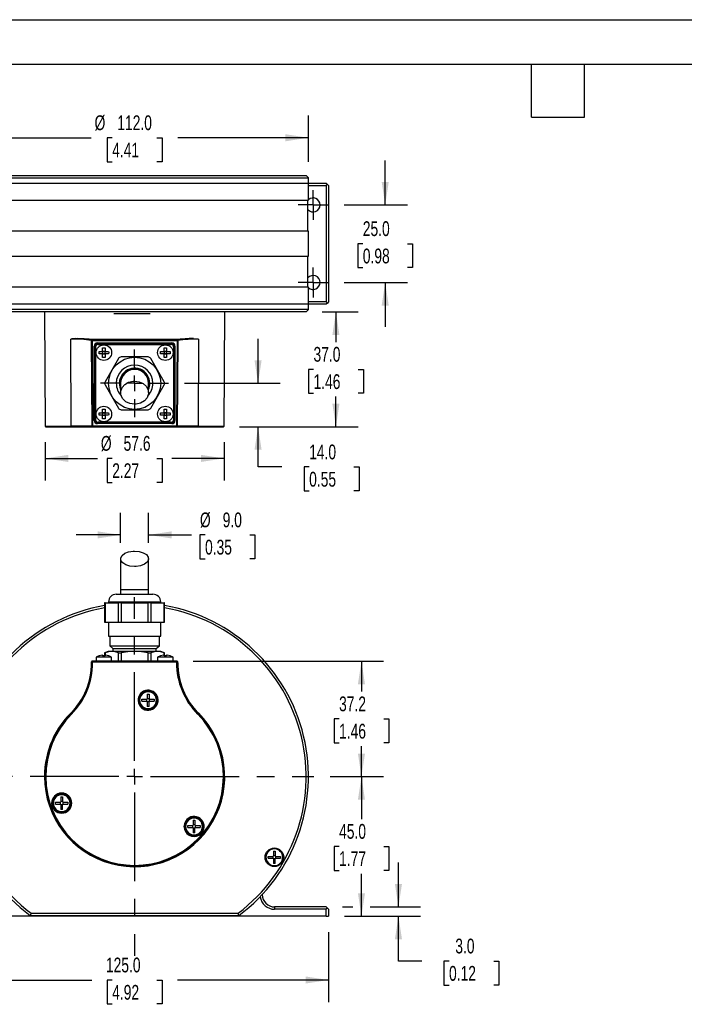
# Model space of a CAD drawing. Header units: millimetres. Extents: x 0 to 629, y 0 to 486.
# Tile 3 of 7: x 141 to 355, y 168 to 486. Entities that reach past the tile are written whole.
import ezdxf

# ---------------------------------------------------------------- set-up
doc = ezdxf.new("R2010")
doc.units = ezdxf.units.MM
doc.header["$LTSCALE"] = 2.25
doc.linetypes.add('CENTERX2', pattern=[20.32, 12.7, -2.54, 2.54, -2.54])
doc.layers.add('CENTER', color=40, linetype='CENTERX2')
doc.layers.add('DIMENSIONS', color=140, linetype='Continuous', lineweight=25)
doc.layers.add('TEXT', color=140, linetype='Continuous', lineweight=25)
doc.styles.add('SLDTEXTSTYLE0', font='TXT', dxfattribs={"width": 0.7})
doc.dimstyles.new('SLDDIMSTYLE0', dxfattribs={"dimtxt": 4.855518, "dimasz": 7.4295, "dimexe": 0, "dimexo": 0.0625, "dimgap": 1.213879, "dimtad": 0, "dimtih": 1, "dimtoh": 1, "dimdec": 1, "dimrnd": 1e-09, "dimzin": 4, "dimdsep": 46, "dimtxsty": 'SLDTEXTSTYLE0', "dimsah": 1, "dimcen": 0.09, "dimadec": 0, "dimazin": 1, "dimtfac": 1, "dimtdec": 1, "dimtmove": 0, "dimatfit": 0, "dimfxl": 0, "dimfrac": 2, "dimtolj": 1, "dimtzin": 12, "dimarcsym": 0})
doc.dimstyles.new('SLDDIMSTYLE1', dxfattribs={"dimtxt": 4.855518, "dimasz": 7.4295, "dimexe": 0, "dimexo": 0.0625, "dimgap": 1.213879, "dimtad": 0, "dimtih": 1, "dimtoh": 1, "dimdec": 1, "dimrnd": 1e-09, "dimzin": 4, "dimdsep": 46, "dimtxsty": 'SLDTEXTSTYLE0', "dimsah": 1, "dimcen": 0.09, "dimadec": 0, "dimazin": 1, "dimtfac": 1, "dimtdec": 1, "dimtofl": 0, "dimtmove": 0, "dimatfit": 3, "dimfxl": 0, "dimfrac": 2, "dimtolj": 1, "dimtzin": 12, "dimarcsym": 0})
doc.dimstyles.new('SLDDIMSTYLE2', dxfattribs={"dimtxt": 4.855518, "dimasz": 7.4295, "dimexe": 0, "dimexo": 0.0625, "dimgap": 1.213879, "dimtad": 0, "dimtih": 1, "dimtoh": 1, "dimdec": 1, "dimrnd": 1e-09, "dimzin": 12, "dimdsep": 46, "dimtxsty": 'SLDTEXTSTYLE0', "dimsah": 1, "dimcen": 0.09, "dimadec": 0, "dimazin": 3, "dimtfac": 1, "dimtdec": 1, "dimtofl": 0, "dimtmove": 0, "dimatfit": 3, "dimfxl": 0, "dimfrac": 2, "dimtolj": 1, "dimtzin": 12, "dimarcsym": 0})

# ---------------------------------------------------------------- blocks, each defined once
blk = doc.blocks.new('_D')
at = {"layer": 'DIMENSIONS'}
for p, q in [((173.44, 317.21), (173.44, 326.87)), ((182.44, 317.21), (182.44, 326.87)), ((173.44, 319.72), (159.15, 319.72)), ((182.44, 319.72), (196.29, 319.72)), ((200.63, 319.72), (199, 319.72)), ((199, 319.72), (199, 312.01)), ((215.06, 319.72), (216.69, 319.72)), ((216.69, 319.72), (216.69, 312.01)), ((199, 312.01), (200.63, 312.01)), ((216.69, 312.01), (215.06, 312.01))]:
    blk.add_line(p, q, dxfattribs=at)
for points in [[(173.44, 319.72), (166.01, 320.87), (166.01, 318.58)], [(182.44, 319.72), (189.87, 318.58), (189.87, 320.87)]]:
    blk.add_solid(points, dxfattribs=at)
at = {"layer": 'DIMENSIONS', "char_height": 4.762, "attachment_point": 1, "style": 'SLDTEXTSTYLE0'}
for s, insert in [('%%c', (198.99, 326.95)), ('9.0', (206.32, 326.95)), ('0.35', (200.63, 318.15))]:
    blk.add_mtext(s, dxfattribs=dict(at, insert=insert))
blk = doc.blocks.new('_D_1')
at = {"layer": 'DIMENSIONS'}
for p, q in [((115.44, 191.65), (115.44, 169.12)), ((240.44, 191.65), (240.44, 169.12)), ((115.44, 176.26), (164.14, 176.26)), ((170.72, 176.26), (169.09, 176.26)), ((169.09, 176.26), (169.09, 168.54)), ((185.15, 176.26), (186.78, 176.26)), ((186.78, 176.26), (186.78, 168.54)), ((240.44, 176.26), (191.73, 176.26)), ((169.09, 168.54), (170.72, 168.54)), ((186.78, 168.54), (185.15, 168.54))]:
    blk.add_line(p, q, dxfattribs=at)
for points in [[(115.44, 176.26), (122.87, 175.12), (122.87, 177.4)], [(240.44, 176.26), (233.01, 177.4), (233.01, 175.12)]]:
    blk.add_solid(points, dxfattribs=at)
at = {"layer": 'DIMENSIONS', "char_height": 4.762, "attachment_point": 1, "style": 'SLDTEXTSTYLE0'}
for s, insert in [('125.0', (168.7, 183.49)), ('4.92', (170.72, 174.68))]:
    blk.add_mtext(s, dxfattribs=dict(at, insert=insert))
blk = doc.blocks.new('_D_2')
at = {"layer": 'DIMENSIONS'}
for p, q in [((262.94, 199.82), (262.94, 214.11)), ((244.86, 199.82), (248.21, 199.82)), ((245.61, 196.82), (270.08, 196.82)), ((253.83, 199.82), (270.08, 199.82)), ((262.94, 182.37), (262.94, 196.82)), ((270.47, 182.37), (262.94, 182.37)), ((279.23, 182.37), (277.6, 182.37)), ((277.6, 182.37), (277.6, 174.65)), ((293.66, 182.37), (295.29, 182.37)), ((295.29, 182.37), (295.29, 174.65)), ((277.6, 174.65), (279.23, 174.65)), ((295.29, 174.65), (293.66, 174.65))]:
    blk.add_line(p, q, dxfattribs=at)
for points in [[(262.94, 199.82), (264.08, 207.25), (261.79, 207.25)], [(262.94, 196.82), (261.79, 189.39), (264.08, 189.39)]]:
    blk.add_solid(points, dxfattribs=at)
at = {"layer": 'DIMENSIONS', "char_height": 4.762, "attachment_point": 1, "style": 'SLDTEXTSTYLE0'}
for s, insert in [('3.0', (281.25, 189.59)), ('0.12', (279.23, 180.79))]:
    blk.add_mtext(s, dxfattribs=dict(at, insert=insert))
blk = doc.blocks.new('_D_3')
at = {"layer": 'DIMENSIONS'}
for p, q in [((240.9, 241.82), (258.16, 241.82)), ((251.02, 241.82), (251.02, 228.13)), ((243.81, 219.32), (242.18, 219.32)), ((242.18, 219.32), (242.18, 211.61)), ((258.24, 219.32), (259.87, 219.32)), ((259.87, 219.32), (259.87, 211.61)), ((242.18, 211.61), (243.81, 211.61)), ((251.02, 196.82), (251.02, 210.52)), ((259.87, 211.61), (258.24, 211.61)), ((245.61, 196.82), (258.16, 196.82))]:
    blk.add_line(p, q, dxfattribs=at)
for points in [[(251.02, 241.82), (249.88, 234.39), (252.16, 234.39)], [(251.02, 196.82), (252.16, 204.25), (249.88, 204.25)]]:
    blk.add_solid(points, dxfattribs=at)
at = {"layer": 'DIMENSIONS', "char_height": 4.762, "attachment_point": 1, "style": 'SLDTEXTSTYLE0'}
for s, insert in [('45.0', (243.81, 226.55)), ('1.77', (243.81, 217.75))]:
    blk.add_mtext(s, dxfattribs=dict(at, insert=insert))
blk = doc.blocks.new('_D_4')
at = {"layer": 'DIMENSIONS'}
for p, q in [((196.8, 279.02), (258.16, 279.02)), ((251.02, 279.02), (251.02, 269.23)), ((243.81, 260.42), (242.18, 260.42)), ((242.18, 260.42), (242.18, 252.71)), ((258.24, 260.42), (259.87, 260.42)), ((259.87, 260.42), (259.87, 252.71)), ((242.18, 252.71), (243.81, 252.71)), ((251.02, 241.82), (251.02, 251.62)), ((259.87, 252.71), (258.24, 252.71)), ((240.9, 241.82), (258.16, 241.82))]:
    blk.add_line(p, q, dxfattribs=at)
for points in [[(251.02, 279.02), (249.88, 271.59), (252.16, 271.59)], [(251.02, 241.82), (252.16, 249.25), (249.88, 249.25)]]:
    blk.add_solid(points, dxfattribs=at)
at = {"layer": 'DIMENSIONS', "char_height": 4.762, "attachment_point": 1, "style": 'SLDTEXTSTYLE0'}
for s, insert in [('37.2', (243.81, 267.65)), ('1.46', (243.81, 258.85))]:
    blk.add_mtext(s, dxfattribs=dict(at, insert=insert))
blk = doc.blocks.new('SW_CENTERMARKSYMBOL_0')
at = {"layer": 'CENTER', "color": 0}
for p, q in [((0, 5.08), (0, 57.79)), ((-5.08, 0), (-57.79, 0)), ((0, 0), (-2.54, 0)), ((0, 0), (0, 2.54)), ((0, 0), (0, -2.54)), ((0, 0), (2.54, 0)), ((5.08, 0), (57.79, 0)), ((0, -5.08), (0, -57.79))]:
    blk.add_line(p, q, dxfattribs=at)
blk = doc.blocks.new('_D_15')
at = {"layer": 'DIMENSIONS'}
for p, q in [((121.94, 440.01), (121.94, 454.87)), ((233.94, 440.01), (233.94, 454.87)), ((121.94, 447.73), (163.95, 447.73)), ((170.72, 447.73), (169.09, 447.73)), ((169.09, 447.73), (169.09, 440.01)), ((185.15, 447.73), (186.78, 447.73)), ((186.78, 447.73), (186.78, 440.01)), ((233.94, 447.73), (191.92, 447.73)), ((169.09, 440.01), (170.72, 440.01)), ((186.78, 440.01), (185.15, 440.01))]:
    blk.add_line(p, q, dxfattribs=at)
for points in [[(121.94, 447.73), (129.37, 446.58), (129.37, 448.87)], [(233.94, 447.73), (226.51, 448.87), (226.51, 446.58)]]:
    blk.add_solid(points, dxfattribs=at)
at = {"layer": 'DIMENSIONS', "char_height": 4.762, "attachment_point": 1, "style": 'SLDTEXTSTYLE0'}
for s, insert in [('%%c', (165.04, 454.95)), ('112.0', (172.37, 454.95)), ('4.41', (170.72, 446.15))]:
    blk.add_mtext(s, dxfattribs=dict(at, insert=insert))
blk = doc.blocks.new('_D_16')
at = {"layer": 'DIMENSIONS'}
for p, q in [((258.67, 426.08), (258.67, 440.37)), ((245.4, 426.08), (265.81, 426.08)), ((251.45, 413.58), (249.82, 413.58)), ((249.82, 413.58), (249.82, 405.86)), ((265.88, 413.58), (267.51, 413.58)), ((267.51, 413.58), (267.51, 405.86)), ((249.82, 405.86), (251.45, 405.86)), ((267.51, 405.86), (265.88, 405.86)), ((245.4, 401.08), (265.81, 401.08)), ((258.67, 401.08), (258.67, 386.79))]:
    blk.add_line(p, q, dxfattribs=at)
for points in [[(258.67, 426.08), (259.81, 433.51), (257.53, 433.51)], [(258.67, 401.08), (257.53, 393.65), (259.81, 393.65)]]:
    blk.add_solid(points, dxfattribs=at)
at = {"layer": 'DIMENSIONS', "char_height": 4.762, "attachment_point": 1, "style": 'SLDTEXTSTYLE0'}
for s, insert in [('25.0', (251.45, 420.81)), ('0.98', (251.45, 412))]:
    blk.add_mtext(s, dxfattribs=dict(at, insert=insert))
blk = doc.blocks.new('_D_17')
at = {"layer": 'DIMENSIONS'}
for p, q in [((238.36, 391.58), (249.93, 391.58)), ((242.79, 391.58), (242.79, 381.88)), ((235.57, 373.08), (233.94, 373.08)), ((233.94, 373.08), (233.94, 365.36)), ((250, 373.08), (251.63, 373.08)), ((251.63, 373.08), (251.63, 365.36)), ((233.94, 365.36), (235.57, 365.36)), ((251.63, 365.36), (250, 365.36)), ((242.79, 354.58), (242.79, 364.28)), ((211.73, 354.58), (249.93, 354.58))]:
    blk.add_line(p, q, dxfattribs=at)
for points in [[(242.79, 391.58), (241.65, 384.15), (243.93, 384.15)], [(242.79, 354.58), (243.93, 362.01), (241.65, 362.01)]]:
    blk.add_solid(points, dxfattribs=at)
at = {"layer": 'DIMENSIONS', "char_height": 4.762, "attachment_point": 1, "style": 'SLDTEXTSTYLE0'}
for s, insert in [('37.0', (235.57, 380.31)), ('1.46', (235.57, 371.5))]:
    blk.add_mtext(s, dxfattribs=dict(at, insert=insert))
blk = doc.blocks.new('_D_18')
at = {"layer": 'DIMENSIONS'}
for p, q in [((217.71, 368.58), (217.71, 382.87)), ((194.05, 368.58), (224.86, 368.58)), ((211.73, 354.58), (224.86, 354.58)), ((217.71, 341.62), (217.71, 354.58)), ((225.42, 341.62), (217.71, 341.62)), ((234.17, 341.62), (232.54, 341.62)), ((232.54, 341.62), (232.54, 333.9)), ((248.6, 341.62), (250.23, 341.62)), ((250.23, 341.62), (250.23, 333.9)), ((232.54, 333.9), (234.17, 333.9)), ((250.23, 333.9), (248.6, 333.9))]:
    blk.add_line(p, q, dxfattribs=at)
for points in [[(217.71, 368.58), (218.86, 376.01), (216.57, 376.01)], [(217.71, 354.58), (216.57, 347.15), (218.86, 347.15)]]:
    blk.add_solid(points, dxfattribs=at)
at = {"layer": 'DIMENSIONS', "char_height": 4.762, "attachment_point": 1, "style": 'SLDTEXTSTYLE0'}
for s, insert in [('14.0', (234.17, 348.84)), ('0.55', (234.17, 340.04))]:
    blk.add_mtext(s, dxfattribs=dict(at, insert=insert))
blk = doc.blocks.new('_D_19')
at = {"layer": 'DIMENSIONS'}
for p, q in [((149.12, 349.6), (149.12, 337.24)), ((206.75, 349.6), (206.75, 337.24)), ((149.12, 344.38), (165.97, 344.38)), ((170.72, 344.38), (169.09, 344.38)), ((169.09, 344.38), (169.09, 336.66)), ((185.15, 344.38), (186.78, 344.38)), ((186.78, 344.38), (186.78, 336.66)), ((206.75, 344.38), (189.91, 344.38)), ((169.09, 336.66), (170.72, 336.66)), ((186.78, 336.66), (185.15, 336.66))]:
    blk.add_line(p, q, dxfattribs=at)
for points in [[(149.12, 344.38), (156.55, 343.24), (156.55, 345.52)], [(206.75, 344.38), (199.32, 345.52), (199.32, 343.24)]]:
    blk.add_solid(points, dxfattribs=at)
at = {"layer": 'DIMENSIONS', "char_height": 4.762, "attachment_point": 1, "style": 'SLDTEXTSTYLE0'}
for s, insert in [('%%c', (167.06, 351.61)), ('57.6', (174.39, 351.61)), ('2.27', (170.72, 342.8))]:
    blk.add_mtext(s, dxfattribs=dict(at, insert=insert))
blk = doc.blocks.new('SW_CENTERMARKSYMBOL_2')
at = {"layer": 'CENTER', "color": 0}
for p, q in [((0, 5.08), (0, 10.94)), ((-5.08, 0), (-10.94, 0)), ((0, 0), (-2.54, 0)), ((0, 0), (0, 2.54)), ((0, 0), (0, -2.54)), ((0, 0), (2.54, 0)), ((5.08, 0), (10.94, 0)), ((0, -5.08), (0, -10.94))]:
    blk.add_line(p, q, dxfattribs=at)
blk = doc.blocks.new('SW_CENTERMARKSYMBOL_3')
at = {"layer": 'CENTER', "color": 0}
for p, q in [((0, 2.54), (0, 4.79)), ((-2.54, 0), (-4.79, 0)), ((0, 0), (-2.54, 0)), ((0, 0), (0, 2.54)), ((0, 0), (0, -2.54)), ((0, 0), (2.54, 0)), ((2.54, 0), (4.79, 0)), ((0, -2.54), (0, -4.79))]:
    blk.add_line(p, q, dxfattribs=at)
blk = doc.blocks.new('SW_CENTERMARKSYMBOL_4')
at = {"layer": 'CENTER', "color": 0}
for p, q in [((0, 2.54), (0, 4.79)), ((-2.54, 0), (-4.79, 0)), ((0, 0), (-2.54, 0)), ((0, 0), (0, 2.54)), ((0, 0), (0, -2.54)), ((0, 0), (2.54, 0)), ((2.54, 0), (4.79, 0)), ((0, -2.54), (0, -4.79))]:
    blk.add_line(p, q, dxfattribs=at)

msp = doc.modelspace()

# ---------------------------------------------------------------- linework, layer by layer
at = {"color": 7, "linetype": 'Continuous'}
msp.add_line((0.01, 485.78), (628.66, 485.78), dxfattribs=at)
for p, q in [((122.69, 435.58), (233.19, 435.58)), ((233.95, 434.82), (233.19, 435.58)), ((233.94, 433.08), (233.94, 434.83)), ((121.94, 433.08), (233.94, 433.08)), ((233.94, 427.58), (233.94, 433.08)), ((233.94, 433.08), (239.69, 433.08)), ((233.94, 432.33), (239.69, 432.33)), ((239.69, 433.08), (240.06, 432.7)), ((240.06, 432.7), (239.69, 432.33)), ((239.69, 432.33), (239.69, 394.83)), ((240.06, 432.7), (240.44, 432.33)), ((240.44, 432.33), (240.44, 394.83)), ((121.94, 427.58), (233.94, 427.58)), ((233.74, 417.58), (233.74, 427.58)), ((233.94, 417.58), (121.94, 417.58)), ((233.94, 409.58), (233.94, 417.58)), ((121.94, 409.58), (233.94, 409.58)), ((233.74, 399.58), (233.74, 409.58)), ((233.94, 399.58), (121.94, 399.58)), ((233.94, 394.08), (233.94, 399.58)), ((233.94, 394.08), (121.94, 394.08)), ((239.69, 394.83), (233.94, 394.83)), ((233.94, 392.33), (233.94, 394.08)), ((239.69, 394.08), (233.94, 394.08)), ((240.06, 394.45), (239.69, 394.83)), ((240.06, 394.45), (239.69, 394.08)), ((240.44, 394.83), (240.06, 394.45)), ((233.19, 391.58), (122.69, 391.58)), ((148.9, 391.58), (149.12, 354.78)), ((206.75, 354.78), (206.98, 391.58)), ((233.19, 391.58), (233.95, 392.34)), ((157.47, 354.78), (157.35, 382.82)), ((164.06, 382.39), (164.06, 382.38)), ((164.06, 382.38), (164.11, 382.38)), ((164.22, 354.78), (164.06, 382.38)), ((164.11, 382.38), (164.26, 382.38)), ((164.26, 382.59), (164.26, 382.58)), ((164.26, 382.58), (164.26, 382.38)), ((164.26, 382.58), (191.62, 382.58)), ((164.26, 382.38), (164.42, 354.78)), ((164.26, 382.38), (191.62, 382.38)), ((165.94, 381.58), (189.94, 381.58)), ((165.94, 381.42), (165.94, 381.58)), ((189.94, 381.42), (165.94, 381.42)), ((189.69, 381.32), (166.19, 381.32)), ((166.19, 381.32), (166.19, 381.12)), ((166.19, 381.12), (189.69, 381.12)), ((189.69, 381.32), (189.69, 381.12)), ((189.94, 381.58), (189.94, 381.42)), ((191.62, 382.38), (191.45, 354.78)), ((191.62, 382.58), (191.62, 382.59)), ((191.62, 382.38), (191.62, 382.58)), ((191.82, 382.38), (191.62, 382.38)), ((191.82, 382.38), (191.65, 354.78)), ((191.82, 382.39), (191.82, 382.38)), ((196.87, 382.98), (198.52, 382.82)), ((198.52, 382.82), (198.4, 354.78)), ((164.94, 356.58), (164.94, 380.58)), ((164.94, 380.58), (165.1, 380.58)), ((165.1, 380.58), (165.1, 356.58)), ((165.2, 380.33), (165.2, 356.83)), ((165.2, 380.33), (165.4, 380.33)), ((165.4, 356.83), (165.4, 380.33)), ((166.5, 378.88), (167.44, 378.88)), ((167.44, 378.08), (166.5, 378.08)), ((167.64, 378.88), (167.58, 378.94)), ((167.64, 378.08), (167.58, 378.02)), ((167.64, 380.01), (168.44, 380.01)), ((167.64, 379.08), (167.64, 380.01)), ((168.44, 378.88), (167.64, 378.88)), ((167.64, 378.88), (167.64, 378.08)), ((167.83, 378.69), (167.64, 378.88)), ((167.64, 378.69), (167.83, 378.69)), ((167.83, 378.27), (167.64, 378.27)), ((167.83, 378.27), (167.64, 378.08)), ((167.64, 378.08), (168.44, 378.08)), ((167.64, 376.95), (167.64, 377.88)), ((167.83, 378.69), (167.83, 378.88)), ((167.83, 378.08), (167.83, 378.27)), ((168.44, 378.88), (168.25, 378.69)), ((168.25, 378.69), (168.25, 378.88)), ((168.25, 378.69), (168.44, 378.69)), ((168.25, 378.27), (168.25, 378.08)), ((168.44, 378.08), (168.25, 378.27)), ((168.44, 378.27), (168.25, 378.27)), ((168.44, 380.01), (168.44, 379.08)), ((168.5, 378.94), (168.44, 378.88)), ((168.44, 378.08), (168.44, 378.88)), ((168.5, 378.02), (168.44, 378.08)), ((168.44, 377.88), (168.44, 376.95)), ((168.64, 378.88), (169.57, 378.88)), ((169.57, 378.08), (168.64, 378.08)), ((186.3, 378.88), (187.24, 378.88)), ((187.24, 378.08), (186.3, 378.08)), ((187.44, 378.88), (187.38, 378.94)), ((187.44, 378.08), (187.38, 378.02)), ((187.44, 380.01), (188.24, 380.01)), ((187.44, 379.08), (187.44, 380.01)), ((188.24, 378.88), (187.44, 378.88)), ((187.44, 378.88), (187.44, 378.08)), ((187.63, 378.69), (187.44, 378.88)), ((187.44, 378.69), (187.63, 378.69)), ((187.63, 378.27), (187.44, 378.27)), ((187.63, 378.27), (187.44, 378.08)), ((187.44, 378.08), (188.24, 378.08)), ((187.44, 376.95), (187.44, 377.88)), ((187.63, 378.69), (187.63, 378.88)), ((187.63, 378.08), (187.63, 378.27)), ((188.24, 378.88), (188.05, 378.69)), ((188.05, 378.69), (188.05, 378.88)), ((188.05, 378.69), (188.24, 378.69)), ((188.05, 378.27), (188.05, 378.08)), ((188.24, 378.08), (188.05, 378.27)), ((188.24, 378.27), (188.05, 378.27)), ((188.24, 380.01), (188.24, 379.08)), ((188.3, 378.94), (188.24, 378.88)), ((188.24, 378.08), (188.24, 378.88)), ((188.3, 378.02), (188.24, 378.08)), ((188.24, 377.88), (188.24, 376.95)), ((188.44, 378.88), (189.37, 378.88)), ((189.37, 378.08), (188.44, 378.08)), ((190.48, 380.33), (190.48, 356.83)), ((190.68, 380.33), (190.48, 380.33)), ((190.68, 356.83), (190.68, 380.33)), ((190.78, 380.58), (190.94, 380.58)), ((190.78, 356.58), (190.78, 380.58)), ((190.94, 380.58), (190.94, 356.58)), ((168.44, 376.95), (167.64, 376.95)), ((172.74, 376.58), (168.41, 369.08)), ((182.27, 377.08), (173.61, 377.08)), ((187.46, 369.08), (183.13, 376.58)), ((188.24, 376.95), (187.44, 376.95)), ((180.78, 372.39), (180.78, 372.07)), ((173.44, 368.58), (173.44, 365.58)), ((182.44, 365.58), (182.44, 368.58)), ((168.41, 368.08), (172.74, 360.58)), ((183.13, 360.58), (187.46, 368.08)), ((166.5, 359.08), (167.44, 359.08)), ((167.64, 359.08), (167.58, 359.14)), ((167.64, 360.21), (168.44, 360.21)), ((167.64, 359.28), (167.64, 360.21)), ((168.44, 359.08), (167.64, 359.08)), ((167.64, 359.08), (167.64, 358.28)), ((167.83, 358.89), (167.64, 359.08)), ((167.64, 358.89), (167.83, 358.89)), ((167.83, 358.89), (167.83, 359.08)), ((168.44, 359.08), (168.25, 358.89)), ((168.25, 358.89), (168.25, 359.08)), ((168.25, 358.89), (168.44, 358.89)), ((168.44, 360.21), (168.44, 359.28)), ((168.5, 359.14), (168.44, 359.08)), ((168.44, 358.28), (168.44, 359.08)), ((168.64, 359.08), (169.57, 359.08)), ((173.61, 360.08), (182.27, 360.08)), ((186.3, 359.08), (187.24, 359.08)), ((187.44, 359.08), (187.38, 359.14)), ((187.44, 360.21), (188.24, 360.21)), ((187.44, 359.28), (187.44, 360.21)), ((188.24, 359.08), (187.44, 359.08)), ((187.44, 359.08), (187.44, 358.28)), ((187.63, 358.89), (187.44, 359.08)), ((187.44, 358.89), (187.63, 358.89)), ((187.63, 358.89), (187.63, 359.08)), ((188.24, 359.08), (188.05, 358.89)), ((188.05, 358.89), (188.05, 359.08)), ((188.05, 358.89), (188.24, 358.89)), ((188.24, 360.21), (188.24, 359.28)), ((188.3, 359.14), (188.24, 359.08)), ((188.24, 358.28), (188.24, 359.08)), ((188.44, 359.08), (189.37, 359.08)), ((165.1, 356.58), (164.94, 356.58)), ((165.2, 356.83), (165.4, 356.83)), ((165.94, 355.58), (165.94, 355.74)), ((165.94, 355.74), (189.94, 355.74)), ((189.94, 355.58), (165.94, 355.58)), ((189.69, 356.04), (166.19, 356.04)), ((166.19, 356.04), (166.19, 355.84)), ((166.19, 355.84), (189.69, 355.84)), ((167.44, 358.28), (166.5, 358.28)), ((167.64, 358.28), (167.58, 358.22)), ((167.83, 358.47), (167.64, 358.28)), ((167.83, 358.47), (167.64, 358.47)), ((167.64, 358.28), (168.44, 358.28)), ((167.64, 357.15), (167.64, 358.08)), ((168.44, 357.15), (167.64, 357.15)), ((167.83, 358.28), (167.83, 358.47)), ((168.44, 358.28), (168.25, 358.47)), ((168.44, 358.47), (168.25, 358.47)), ((168.25, 358.47), (168.25, 358.28)), ((168.5, 358.22), (168.44, 358.28)), ((168.44, 358.08), (168.44, 357.15)), ((169.57, 358.28), (168.64, 358.28)), ((187.24, 358.28), (186.3, 358.28)), ((187.44, 358.28), (187.38, 358.22)), ((187.63, 358.47), (187.44, 358.28)), ((187.63, 358.47), (187.44, 358.47)), ((187.44, 358.28), (188.24, 358.28)), ((187.44, 357.15), (187.44, 358.08)), ((188.24, 357.15), (187.44, 357.15)), ((187.63, 358.28), (187.63, 358.47)), ((188.05, 358.47), (188.05, 358.28)), ((188.24, 358.28), (188.05, 358.47)), ((188.24, 358.47), (188.05, 358.47)), ((188.3, 358.22), (188.24, 358.28)), ((188.24, 358.08), (188.24, 357.15)), ((189.37, 358.28), (188.44, 358.28)), ((189.69, 355.84), (189.69, 356.04)), ((189.94, 355.74), (189.94, 355.58)), ((190.68, 356.83), (190.48, 356.83)), ((190.94, 356.58), (190.78, 356.58)), ((149.12, 354.78), (157.47, 354.78)), ((149.33, 354.58), (157.62, 354.58)), ((164.22, 354.78), (157.47, 354.78)), ((157.62, 354.58), (164.42, 354.58)), ((164.22, 354.78), (164.42, 354.78)), ((164.42, 354.78), (164.42, 354.58)), ((191.45, 354.78), (164.42, 354.78)), ((164.42, 354.58), (191.45, 354.58)), ((191.45, 354.58), (191.45, 354.78)), ((191.45, 354.78), (191.59, 354.78)), ((191.45, 354.58), (198.26, 354.58)), ((191.59, 354.78), (191.65, 354.78)), ((198.4, 354.78), (191.65, 354.78)), ((198.26, 354.58), (206.55, 354.58)), ((198.4, 354.78), (206.75, 354.78)), ((173.44, 312.04), (173.44, 302.12)), ((182.44, 302.12), (182.44, 312.04)), ((173.44, 302.12), (173.44, 300.62)), ((173.44, 302.12), (182.44, 302.12)), ((182.44, 300.62), (182.44, 302.12)), ((172.04, 300.62), (183.84, 300.62)), ((168.28, 297.82), (168.28, 291.62)), ((168.41, 297.82), (168.28, 297.82)), ((168.41, 297.82), (168.41, 291.62)), ((168.41, 297.82), (172.74, 297.82)), ((169.54, 298.12), (169.54, 297.82)), ((169.54, 298.12), (186.34, 298.12)), ((172.74, 291.62), (172.74, 297.82)), ((173.61, 297.82), (172.74, 297.82)), ((173.61, 297.82), (173.61, 291.62)), ((173.61, 297.82), (182.27, 297.82)), ((182.27, 291.62), (182.27, 297.82)), ((183.13, 297.82), (182.27, 297.82)), ((183.13, 297.82), (183.13, 291.62)), ((183.13, 297.82), (187.46, 297.82)), ((186.34, 297.82), (186.34, 298.12)), ((187.46, 291.62), (187.46, 297.82)), ((187.6, 297.82), (187.46, 297.82)), ((187.6, 291.62), (187.6, 297.82)), ((168.28, 291.62), (168.41, 291.62)), ((168.41, 291.62), (172.74, 291.62)), ((169.49, 291.62), (169.49, 287.12)), ((172.74, 291.62), (173.61, 291.62)), ((173.61, 291.62), (182.27, 291.62)), ((182.27, 291.62), (183.13, 291.62)), ((183.13, 291.62), (187.46, 291.62)), ((186.39, 287.12), (186.39, 291.62)), ((187.46, 291.62), (187.6, 291.62)), ((169.49, 287.12), (186.39, 287.12)), ((169.94, 287.12), (169.94, 283.96)), ((185.94, 283.96), (185.94, 287.12)), ((169.94, 283.96), (170.94, 283.12)), ((169.94, 283.96), (185.94, 283.96)), ((170.94, 283.12), (170.94, 282.12)), ((170.94, 283.12), (184.94, 283.12)), ((184.94, 283.12), (185.94, 283.96)), ((184.94, 282.12), (184.94, 283.12)), ((165.54, 280.32), (165.54, 279.02)), ((170.54, 280.32), (165.54, 280.32)), ((166.5, 280.76), (166.49, 280.77)), ((167.44, 280.97), (166.5, 280.76)), ((167.64, 280.76), (167.64, 280.97)), ((168.44, 280.76), (167.64, 280.76)), ((169.44, 282.12), (168.28, 281.69)), ((168.28, 281.69), (168.28, 280.76)), ((168.41, 281.73), (168.41, 280.76)), ((168.44, 280.97), (168.44, 280.76)), ((169.57, 280.76), (168.64, 280.97)), ((170.58, 282.12), (169.44, 282.12)), ((169.59, 280.77), (169.57, 280.76)), ((170.54, 279.02), (170.54, 280.32)), ((177.94, 282.12), (170.58, 282.12)), ((172.74, 279.02), (172.74, 281.73)), ((173.61, 281.73), (173.61, 279.02)), ((185.3, 282.12), (177.94, 282.12)), ((182.27, 279.02), (182.27, 281.73)), ((183.13, 281.73), (183.13, 279.02)), ((186.44, 282.12), (185.3, 282.12)), ((185.34, 280.32), (185.34, 279.02)), ((190.34, 280.32), (185.34, 280.32)), ((186.3, 280.76), (186.29, 280.77)), ((187.24, 280.97), (186.3, 280.76)), ((187.6, 281.69), (186.44, 282.12)), ((187.44, 280.76), (187.44, 280.97)), ((188.24, 280.76), (187.44, 280.76)), ((187.46, 280.76), (187.46, 281.73)), ((187.6, 280.76), (187.6, 281.69)), ((188.24, 280.97), (188.24, 280.76)), ((189.37, 280.76), (188.44, 280.97)), ((189.37, 280.76), (189.39, 280.77)), ((190.34, 279.02), (190.34, 280.32)), ((164.06, 278.5), (164.06, 278.82)), ((164.22, 278.82), (164.06, 278.82)), ((164.06, 278.5), (164.22, 278.5)), ((164.22, 278.5), (164.22, 278.82)), ((164.28, 278.82), (164.22, 278.82)), ((164.42, 278.5), (164.22, 278.5)), ((164.26, 279.02), (164.42, 279.02)), ((164.42, 278.82), (164.28, 278.82)), ((191.45, 279.02), (164.42, 279.02)), ((164.42, 279.02), (164.42, 278.82)), ((164.42, 278.5), (164.42, 278.82)), ((164.42, 278.82), (191.45, 278.82)), ((191.45, 278.82), (191.45, 279.02)), ((191.62, 279.02), (191.45, 279.02)), ((191.65, 278.82), (191.45, 278.82)), ((191.45, 278.82), (191.45, 278.5)), ((191.65, 278.5), (191.45, 278.5)), ((191.65, 278.82), (191.65, 278.5)), ((191.82, 278.82), (191.65, 278.82)), ((191.65, 278.5), (191.82, 278.5)), ((191.82, 278.5), (191.82, 278.82)), ((180.28, 266.74), (181.81, 266.74)), ((180.28, 266.14), (180.28, 266.74)), ((181.78, 266.74), (181.78, 266.14)), ((181.98, 268.44), (182.58, 268.44)), ((181.98, 268.44), (181.98, 266.91)), ((182.58, 266.94), (181.98, 266.94)), ((182.58, 268.44), (182.58, 266.94)), ((182.78, 266.74), (184.28, 266.74)), ((182.78, 266.14), (182.78, 266.74)), ((184.28, 266.74), (184.28, 266.14)), ((180.28, 266.14), (181.81, 266.14)), ((181.98, 265.97), (181.98, 264.44)), ((182.58, 265.94), (181.98, 265.94)), ((182.58, 264.44), (181.98, 264.44)), ((182.58, 264.44), (182.58, 265.97)), ((182.75, 266.14), (184.28, 266.14)), ((157.47, 262.11), (157.35, 262.23)), ((157.47, 262.11), (157.62, 261.97)), ((198.26, 261.97), (198.4, 262.11)), ((198.52, 262.23), (198.4, 262.11)), ((154.15, 235.27), (154.75, 235.27)), ((154.15, 235.27), (154.15, 233.74)), ((154.75, 235.27), (154.75, 233.77)), ((152.45, 233.57), (153.98, 233.57)), ((152.45, 232.97), (152.45, 233.57)), ((152.45, 232.97), (153.98, 232.97)), ((153.95, 233.57), (153.95, 232.97)), ((154.75, 233.77), (154.15, 233.77)), ((154.15, 232.8), (154.15, 231.27)), ((154.75, 232.77), (154.15, 232.77)), ((154.75, 231.27), (154.75, 232.8)), ((154.92, 232.97), (156.45, 232.97)), ((154.95, 233.57), (156.45, 233.57)), ((154.95, 232.97), (154.95, 233.57)), ((156.45, 233.57), (156.45, 232.97)), ((154.75, 231.27), (154.15, 231.27)), ((195.09, 226.05), (196.62, 226.05)), ((195.09, 225.45), (195.09, 226.05)), ((195.09, 225.45), (196.62, 225.45)), ((196.59, 226.05), (196.59, 225.45)), ((196.79, 227.75), (197.39, 227.75)), ((196.79, 227.75), (196.79, 226.22)), ((197.39, 226.25), (196.79, 226.25)), ((197.39, 227.75), (197.39, 226.25)), ((197.56, 225.45), (199.09, 225.45)), ((197.59, 226.05), (199.09, 226.05)), ((197.59, 225.45), (197.59, 226.05)), ((199.09, 226.05), (199.09, 225.45)), ((196.79, 225.28), (196.79, 223.75)), ((197.39, 225.25), (196.79, 225.25)), ((197.39, 223.75), (196.79, 223.75)), ((197.39, 223.75), (197.39, 225.28)), ((220.97, 216.12), (222.5, 216.12)), ((220.97, 215.52), (220.97, 216.12)), ((222.47, 216.12), (222.47, 215.52)), ((222.67, 217.82), (223.27, 217.82)), ((222.67, 217.82), (222.67, 216.29)), ((223.27, 216.32), (222.67, 216.32)), ((223.27, 217.82), (223.27, 216.32)), ((223.47, 216.12), (224.97, 216.12)), ((223.47, 215.52), (223.47, 216.12)), ((224.97, 216.12), (224.97, 215.52)), ((220.97, 215.52), (222.5, 215.52)), ((222.67, 215.35), (222.67, 213.82)), ((223.27, 215.32), (222.67, 215.32)), ((223.27, 213.82), (222.67, 213.82)), ((223.27, 213.82), (223.27, 215.35)), ((223.44, 215.52), (224.97, 215.52)), ((239.69, 196.82), (116.19, 196.82)), ((144.59, 197.77), (144.34, 197.02)), ((144.34, 197.02), (211.54, 197.02)), ((144.59, 197.77), (211.29, 197.77)), ((211.54, 197.02), (211.29, 197.77)), ((239.69, 199.82), (223.06, 199.82)), ((223.06, 199.82), (223.06, 199.07)), ((239.69, 199.07), (223.06, 199.07)), ((240.06, 199.45), (239.69, 199.82)), ((240.06, 199.45), (239.69, 199.07)), ((239.69, 196.82), (239.69, 199.07)), ((239.69, 196.82), (240.44, 196.82)), ((240.44, 199.07), (240.06, 199.45)), ((240.44, 199.07), (240.44, 196.82))]:
    msp.add_line(p, q)
at = {"flags": 128}
for points in [[(138.53, 434.83), (141.75, 434.83), (145.19, 434.83), (148.84, 434.83), (152.66, 434.83), (156.63, 434.83), (160.73, 434.83), (164.94, 434.83), (169.23, 434.83), (173.57, 434.83), (177.94, 434.83), (182.3, 434.83), (186.65, 434.83), (190.93, 434.83), (195.14, 434.83), (199.24, 434.83), (203.22, 434.83), (207.04, 434.83), (210.68, 434.83), (214.12, 434.83), (217.35, 434.83), (220.33, 434.83), (223.05, 434.83), (225.5, 434.83), (227.66, 434.83), (229.52, 434.83), (231.06, 434.83), (232.28, 434.83), (233.17, 434.83), (233.72, 434.83), (233.93, 434.83), (233.92, 434.83)], [(233.92, 392.33), (233.94, 392.33), (233.72, 392.33), (233.17, 392.33), (232.28, 392.33), (231.06, 392.33), (229.52, 392.33), (227.66, 392.33), (225.5, 392.33), (223.05, 392.33), (220.33, 392.33), (217.35, 392.33), (214.13, 392.33), (210.68, 392.33), (207.04, 392.33), (203.22, 392.33), (199.25, 392.33), (195.14, 392.33), (190.93, 392.33), (186.65, 392.33), (182.31, 392.33), (177.94, 392.33), (173.57, 392.33), (169.23, 392.33), (164.94, 392.33), (160.74, 392.33), (156.63, 392.33), (152.66, 392.33), (148.84, 392.33), (145.2, 392.33), (141.75, 392.33), (138.53, 392.33)], [(166.5, 378.08), (166.49, 378.48), (166.5, 378.88)], [(169.57, 378.88), (169.59, 378.48), (169.57, 378.08)], [(186.3, 378.08), (186.29, 378.48), (186.3, 378.88)], [(189.37, 378.88), (189.39, 378.48), (189.37, 378.08)], [(173.44, 367.06), (173.26, 367.76), (173.19, 368.58)], [(177.94, 361.83), (176.45, 362.05), (175.13, 362.66), (174.12, 363.59), (173.55, 364.76), (173.47, 366.01), (173.89, 367.22), (174.77, 368.24), (176.01, 368.96), (177.47, 369.3), (177.94, 369.32), (179.43, 369.11), (180.75, 368.5), (181.75, 367.56), (182.33, 366.4), (182.41, 365.15), (181.98, 363.94), (181.1, 362.92), (179.87, 362.2), (178.41, 361.86), (177.94, 361.83)], [(166.5, 358.28), (166.49, 358.68), (166.5, 359.08)], [(169.57, 359.08), (169.59, 358.68), (169.57, 358.28)], [(186.3, 358.28), (186.29, 358.68), (186.3, 359.08)], [(189.37, 359.08), (189.39, 358.68), (189.37, 358.28)], [(177.94, 309.54), (176.45, 309.68), (175.13, 310.09), (174.12, 310.72), (173.55, 311.49), (173.47, 312.33), (173.89, 313.13), (174.77, 313.81), (176.01, 314.29), (177.47, 314.52), (177.94, 314.53), (179.43, 314.39), (180.75, 313.99), (181.75, 313.36), (182.33, 312.59), (182.41, 311.75), (181.98, 310.94), (181.1, 310.26), (179.87, 309.78), (178.41, 309.56), (177.94, 309.54)], [(168.29, 281.69), (168.29, 281.69), (168.37, 281.72), (168.41, 281.73)], [(170.58, 282.12), (169.49, 282.02), (168.41, 281.73)], [(172.74, 281.73), (171.67, 282.02), (170.58, 282.12)], [(177.94, 282.12), (175.77, 282.02), (173.61, 281.73)], [(182.27, 281.73), (180.12, 282.02), (177.94, 282.12)], [(185.3, 282.12), (184.22, 282.02), (183.13, 281.73)], [(187.46, 281.73), (186.39, 282.02), (185.3, 282.12)], [(187.46, 281.73), (187.58, 281.7), (187.59, 281.69)]]:
    msp.add_lwpolyline(points, dxfattribs=at)
for centre, radius in [((168.04, 378.48), 2.5), ((187.84, 378.48), 2.5), ((177.94, 368.58), 8.4), ((168.04, 358.68), 2.5), ((187.84, 358.68), 2.5), ((182.28, 266.44), 3.04), ((182.28, 266.44), 3.02), ((182.28, 266.44), 2.81), ((154.45, 233.27), 3.04), ((154.45, 233.27), 3.02), ((154.45, 233.27), 2.81), ((197.09, 225.75), 3.04), ((197.09, 225.75), 3.02), ((197.09, 225.75), 2.81), ((222.97, 215.82), 3), ((222.97, 215.82), 2.81)]:
    msp.add_circle(centre, radius)
for centre, radius, start, end in [((235.44, 426.08), 2.25, 220.9261, 0), ((235.44, 426.08), 2.25, 0, 131.8103), ((235.44, 401.08), 2.25, 0, 139.0739), ((235.44, 401.08), 2.25, 228.1897, 0), ((159.17, 372.51), 10.47, 90.8872, 99.9807), ((158.7, 351.28), 31.57, 80.2249, 92.436), ((159.63, 355.55), 27.43, 80.2907, 91.3012), ((164.26, 382.39), 0.2, 89.9902, 180.3401), ((164.26, 382.38), 0.2, 89.9904, 180.3401), ((165.94, 380.58), 1, 90, 180), ((165.94, 380.58), 0.843, 90, 180), ((166.19, 380.33), 0.993, 90, 180), ((166.19, 380.33), 0.793, 90, 180), ((189.69, 380.33), 0.993, 360, 90), ((189.69, 380.33), 0.793, 360, 90), ((189.94, 380.58), 1, 0, 90), ((189.94, 380.58), 0.843, 0, 90), ((196.25, 355.58), 27.41, 88.694, 99.7141), ((191.62, 382.39), 0.2, 359.6599, 90.01), ((191.62, 382.38), 0.2, 44.8371, 90.0014), ((191.62, 382.38), 0.2, 359.6517, 44.8372), ((198.24, 334.7), 48.12, 89.6684, 97.6708), ((167.44, 379.08), 0.2, 270, 360), ((167.44, 377.88), 0.2, 0, 90), ((168.64, 379.08), 0.2, 180, 270), ((168.64, 377.88), 0.2, 90, 180), ((187.24, 379.08), 0.2, 270, 360), ((187.24, 377.88), 0.2, 0, 90), ((188.44, 379.08), 0.2, 180, 270), ((188.44, 377.88), 0.2, 90, 180), ((177.94, 368.58), 5.9, 0, 180), ((173.61, 376.08), 1, 90, 150), ((182.27, 376.08), 1, 30, 90), ((177.94, 368.58), 4.9, 0, 203.3114), ((177.94, 368.58), 4.75, 341.3283, 180), ((177.94, 368.58), 4.5, 90, 180), ((177.94, 368.58), 4.5, 0, 90), ((169.28, 368.58), 1, 150, 210), ((177.8, 368.55), 5.76, 179.6778, 223.9339), ((178.02, 368.56), 5.82, 315.6043, 0.1865), ((177.94, 368.58), 4.9, 336.6886, 0), ((186.6, 368.58), 1, 330, 30), ((167.44, 359.28), 0.2, 270, 360), ((168.64, 359.28), 0.2, 180, 270), ((173.61, 361.08), 1, 210, 270), ((182.27, 361.08), 1, 270, 330), ((187.24, 359.28), 0.2, 270, 360), ((188.44, 359.28), 0.2, 180, 270), ((165.94, 356.58), 1, 180, 270), ((165.94, 356.58), 0.843, 180, 270), ((166.19, 356.83), 0.993, 180, 270), ((166.19, 356.83), 0.793, 180, 270), ((167.44, 358.08), 0.2, 360, 90), ((168.64, 358.08), 0.2, 90, 180), ((187.24, 358.08), 0.2, 360, 90), ((188.44, 358.08), 0.2, 90, 180), ((189.69, 356.83), 0.993, 270, 0), ((189.69, 356.83), 0.793, 270, 0), ((189.94, 356.58), 1, 270, 0), ((189.94, 356.58), 0.843, 270, 0), ((149.32, 354.78), 0.2, 180.35, 270), ((157.15, 354.68), 0.1, 270, 45), ((157.65, 354.75), 0.178, 172.2894, 258.8041), ((164.42, 354.78), 0.2, 180.35, 225.175), ((164.42, 354.78), 0.2, 225.175, 270), ((191.45, 354.78), 0.2, 270, 359.65), ((194.38, 354.68), 0.1, 135, 270), ((198.22, 354.75), 0.178, 281.1959, 7.7106), ((206.55, 354.78), 0.2, 270, 359.65), ((172.04, 298.12), 2.5, 90, 180), ((183.84, 298.12), 2.5, 0, 90), ((177.9, 241.81), 55.97, 99.9024, 233.153), ((177.94, 241.82), 55.25, 100.0702, 232.8694), ((177.97, 241.81), 55.97, 306.8465, 80.0985), ((177.94, 241.82), 55.25, 307.1292, 79.9307), ((168.04, 276.21), 4.81, 108.7697, 121.2845), ((167.54, 280.52), 0.461, 77.4768, 102.5232), ((168.54, 280.63), 0.351, 73.4497, 106.5503), ((168.04, 276.21), 4.81, 58.7155, 71.2474), ((173.17, 283.56), 1.87, 256.625, 283.375), ((182.7, 283.85), 2.16, 258.4401, 281.5599), ((187.84, 276.21), 4.81, 108.7697, 121.2845), ((187.34, 280.52), 0.461, 77.4768, 102.5232), ((188.34, 280.63), 0.351, 73.4497, 106.5503), ((187.84, 276.21), 4.81, 58.7155, 71.2474), ((140.94, 278.51), 23.12, 315.2424, 359.9908), ((140.94, 278.5), 23.29, 315.249, 0), ((140.94, 278.5), 23.48, 315.2459, 0.0031), ((164.26, 278.82), 0.2, 135.0007, 180.0001), ((164.26, 278.82), 0.2, 90.0001, 135.0007), ((164.42, 278.82), 0.2, 90.0005, 180.0005), ((191.45, 278.82), 0.2, 44.9993, 89.9999), ((214.93, 278.5), 23.48, 179.9969, 224.7541), ((191.45, 278.82), 0.2, 359.9999, 44.9993), ((191.62, 278.82), 0.2, 359.9995, 89.9995), ((214.94, 278.5), 23.29, 180, 224.751), ((214.94, 278.51), 23.12, 180.0092, 224.7576), ((182.28, 266.44), 3.24, 60, 240), ((182.28, 266.44), 2.71, 0, 180), ((182.28, 266.44), 3.24, 240, 60), ((181.81, 266.91), 0.17, 270, 0), ((182.78, 266.94), 0.2, 180, 270), ((182.28, 266.44), 2.71, 180, 0), ((181.81, 265.97), 0.17, 0, 90), ((182.75, 265.97), 0.17, 90, 180), ((177.94, 241.82), 29.04, 132.75, 180), ((177.94, 241.82), 29.04, 180, 44.9517), ((177.94, 241.82), 28.81, 135.249, 44.751), ((177.94, 241.82), 28.61, 135.249, 44.751), ((154.45, 233.27), 3.24, 360, 180), ((154.45, 233.27), 2.71, 0, 180), ((154.45, 233.27), 3.24, 180, 0), ((154.45, 233.27), 2.71, 180, 0), ((153.98, 233.74), 0.17, 270, 0), ((153.98, 232.8), 0.17, 0, 90), ((154.95, 233.77), 0.2, 180, 270), ((154.92, 232.8), 0.17, 90, 180), ((197.09, 225.75), 3.24, 120, 300), ((197.09, 225.75), 3.24, 300, 120), ((197.09, 225.75), 2.71, 0, 180), ((197.09, 225.75), 2.71, 180, 0), ((196.62, 226.22), 0.17, 270, 0), ((196.62, 225.28), 0.17, 0, 90), ((197.59, 226.25), 0.2, 180, 270), ((197.56, 225.28), 0.17, 90, 180), ((222.97, 215.82), 2.71, 0, 180), ((222.97, 215.82), 2.71, 180, 0), ((222.5, 216.29), 0.17, 270, 0), ((223.47, 216.32), 0.2, 180, 270), ((222.5, 215.35), 0.17, 0, 90), ((223.44, 215.35), 0.17, 90, 180), ((223.06, 203.82), 4.75, 188.6434, 270), ((223.06, 203.82), 4, 180, 270)]:
    msp.add_arc(centre, radius, start, end)
msp.add_ellipse((177.94, 383.55), major_axis=(28.99, 0), ratio=0.026186, start_param=4.000771, end_param=5.424007)
at = {"layer": 'CENTER'}
msp.add_line((171.23, 391.08), (182.94, 391.08), dxfattribs=at)
at = {"layer": 'TEXT'}
for p, q in [((14.29, 471.49), (614.36, 471.49)), ((305.75, 454.34), (305.75, 471.49)), ((322.9, 454.34), (322.9, 471.49)), ((305.75, 454.34), (322.9, 454.34))]:
    msp.add_line(p, q, dxfattribs=at)

# ---------------------------------------------------------------- block references
at = {"layer": 'CENTER'}
for name, p in [('SW_CENTERMARKSYMBOL_3', (235.44, 426.08)), ('SW_CENTERMARKSYMBOL_4', (235.44, 401.08)), ('SW_CENTERMARKSYMBOL_2', (177.94, 368.58)), ('SW_CENTERMARKSYMBOL_0', (177.94, 241.82))]:
    msp.add_blockref(name, p, dxfattribs=at)

# ---------------------------------------------------------------- dimensions: what is measured, and where the dimension line sits
at = {"layer": 'DIMENSIONS'}
for base, p1, p2, dimstyle, picture, middle in [((121.94, 447.73), (233.94, 434.83), (121.94, 434.83), 'SLDDIMSTYLE1', '_D_15', (177.94, 447.73)), ((149.12, 344.38), (206.75, 354.78), (149.12, 354.78), 'SLDDIMSTYLE2', '_D_19', (177.94, 344.38)), ((182.44, 319.72), (173.44, 312.04), (182.44, 312.04), 'SLDDIMSTYLE0', '_D', (207.85, 319.72))]:
    dim = msp.add_linear_dim(base=base, p1=p1, p2=p2, text='%%c<>', dimstyle=dimstyle, dxfattribs=at)
    dim.commit()
    dim.dimension.update_dxf_attribs({"geometry": picture, "text_midpoint": middle, "dimtype": 160})
for base, p1, p2, dimstyle, picture, middle in [((258.67, 401.08), (240.23, 426.08), (240.23, 401.08), 'SLDDIMSTYLE0', '_D_16', (258.67, 413.58)), ((242.79, 391.58), (206.55, 354.58), (233.19, 391.58), 'SLDDIMSTYLE1', '_D_17', (242.79, 373.08)), ((217.71, 368.58), (206.55, 354.58), (188.88, 368.58), 'SLDDIMSTYLE0', '_D_18', (217.71, 341.62)), ((251.02, 279.02), (235.73, 241.82), (191.62, 279.02), 'SLDDIMSTYLE2', '_D_4', (251.02, 260.42)), ((251.02, 241.82), (240.44, 196.82), (235.73, 241.82), 'SLDDIMSTYLE1', '_D_3', (251.02, 219.32)), ((262.94, 196.82), (239.69, 199.82), (240.44, 196.82), 'SLDDIMSTYLE0', '_D_2', (262.94, 182.37))]:
    dim = msp.add_linear_dim(base=base, p1=p1, p2=p2, angle=90, dimstyle=dimstyle, dxfattribs=at)
    dim.commit()
    dim.dimension.update_dxf_attribs({"geometry": picture, "text_midpoint": middle, "dimtype": 160})
dim = msp.add_linear_dim(base=(240.44, 176.26), p1=(115.44, 196.82), p2=(240.44, 196.82), dimstyle='SLDDIMSTYLE1', dxfattribs=at)
dim.commit()
dim.dimension.update_dxf_attribs({"geometry": '_D_1', "text_midpoint": (177.94, 176.26), "dimtype": 160})

doc.saveas('drawing.dxf')
